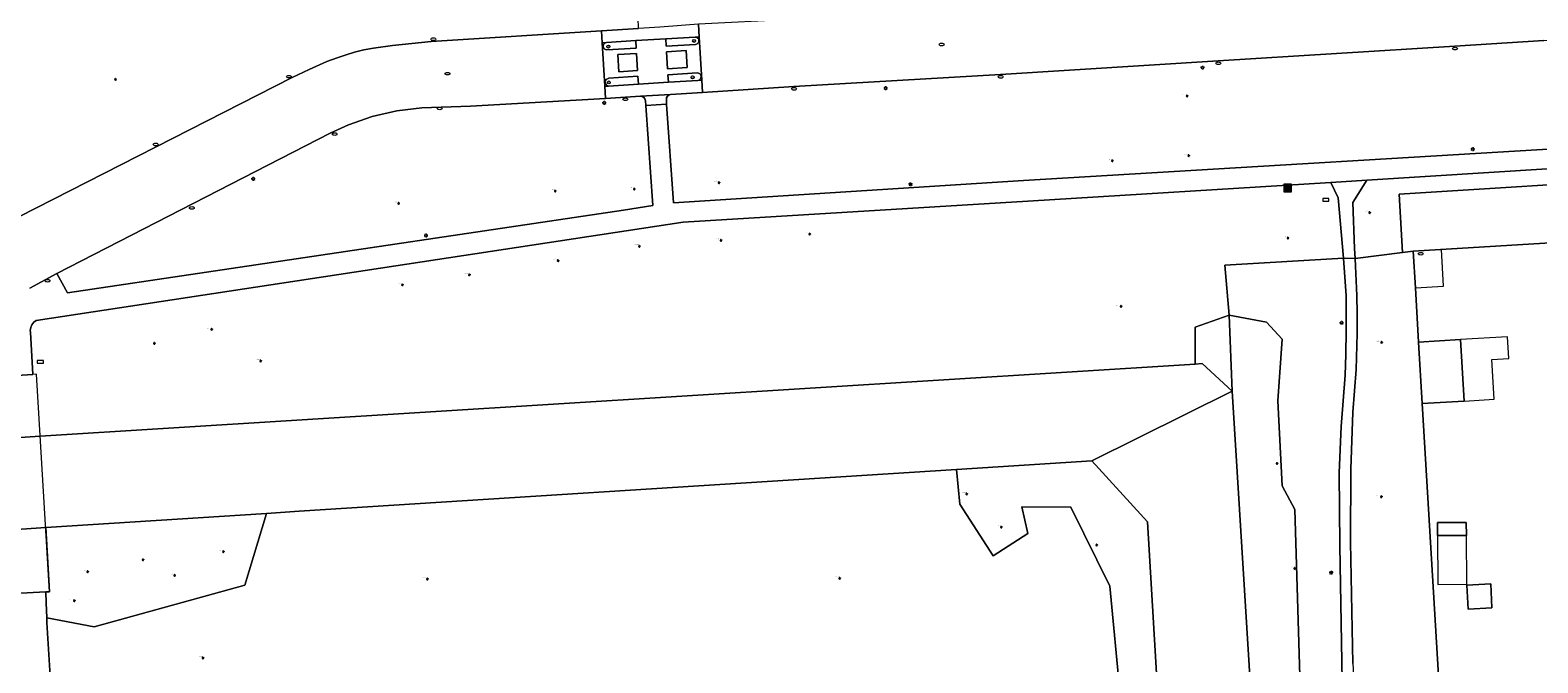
# Model space of a CAD drawing. Header units: metres. Extents: x 162098 to 162858, y 502351 to 503184.
# Tile 84 of 94: x 162546 to 162702, y 502900 to 502966. Entities that reach past the tile are written whole.
import ezdxf
from ezdxf.enums import TextEntityAlignment as Align

# ---------------------------------------------------------------- set-up
doc = ezdxf.new("R2010")
doc.units = ezdxf.units.M
for name, color, linetype, lineweight in [('B-PV-GK-BESCHOEIING-G', 252, 'GK-BESCHOEIING-SO', 13), ('B-PV-IE-MEUBILAIR-S', 252, 'Continuous', 13), ('B-PV-IE-MEUBILAIR_WEGMEUBILAIR_AFVALBAK-S', 252, 'Continuous', 13), ('B-PV-KW-KUNSTWERK_DEK-GV', 252, 'Continuous', 13), ('B-PV-OG-BEBOUWING-GV', 7, 'Continuous', 18), ('B-PV-OG-BEBOUWING_LUIFEL-GV', 7, 'Continuous', 18), ('B-PV-OG-BEBOUWING_OVERBOUWING-GV', 7, 'Continuous', 18), ('B-PV-OG-TERREIN_BEGROEID-GV', 7, 'Continuous', 13), ('B-PV-OG-TERREIN_ERF-GV', 252, 'Continuous', 13), ('B-PV-VH-GESLOTENVERHARDING_ASFALT-GV', 252, 'Continuous', 13), ('B-PV-VH-HALFVERHARDING-GV', 252, 'Continuous', 13), ('B-PV-VH-OPENVERHARDING_BETONELEMENT-GV', 252, 'Continuous', 13), ('B-PV-VH-OPENVERHARDING_BETONSTRAATSTEEN-GV', 252, 'Continuous', 13), ('B-PV-VH-OPENVERHARDING_TEGEL-GV', 252, 'Continuous', 13)]:
    doc.layers.add(name, color=color, linetype=linetype, lineweight=lineweight)
for name, color, linetype, lineweight, true_color in [('B-PV-GR-BEPLANTING_CULTUUR_BOSPLANTSOEN-GV', 7, 'Continuous', 13, 0x99cc00), ('B-PV-GR-BEPLANTING_CULTUUR_HEESTERS-GV', 7, 'Continuous', 13, 0x99cc00), ('B-PV-GR-BEPLANTING_CULTUUR_VASTE PLANTENVAK-GV', 7, 'Continuous', 13, 0x99cc00), ('B-PV-GR-BOOM-S', 7, 'Continuous', 13, 0x4c9900), ('B-PV-OG-WATER_GRACHT-GV', 7, 'Continuous', 13, 0x007299)]:
    doc.layers.add(name, color=color, linetype=linetype, lineweight=lineweight, true_color=true_color)
doc.styles.add('NLCS-ISO', font='NLCS-ISO.ttf')
doc.linetypes.add('GK-BESCHOEIING-SO', pattern='A,18,-3,[1,NLCS.SHX,S=0.6,R=0,X=0,Y=0],-3', length=24)

# ---------------------------------------------------------------- blocks, each defined once
blk = doc.blocks.new('SIE-WEG_AFVALBAK-SO')
at = {"linetype": 'ByBlock', "lineweight": 18}
h = blk.add_hatch(color=0, dxfattribs=at)
h.dxf.hatch_style = 1
h.paths.add_polyline_path([(-1.5, -1.5), (1.5, -1.5), (1.5, 1.5), (-1.5, 1.5)])
at = {"color": 0, "linetype": 'ByBlock', "lineweight": 18}
for points in [[(-2, -2), (2, -2), (2, 2), (-2, 2)], [(-1.5, -1.5), (1.5, -1.5), (1.5, 1.5), (-1.5, 1.5)]]:
    blk.add_lwpolyline(points, close=True, dxfattribs=at)
blk = doc.blocks.new('SIE-MEUBILAIR_BORD_STRAATNAAM-SO')
blk.add_lwpolyline([(-1.625, -0.625), (1.625, -0.625), (1.625, 0.625), (-1.625, 0.625)], close=True)
blk = doc.blocks.new('SIE-MEUBILAIR_PAAL_LICHTMAST-SO')
for points in [[(-0.62, 0), (-1, 0)], [(-0.71, 0.71), (-0.44, 0.44)], [(0, 1), (0, 0.62)], [(0.44, 0.44), (0.71, 0.71)], [(1, 0), (0.62, 0)], [(-0.71, -0.71), (-0.44, -0.44)], [(0, -0.62), (0, -1)], [(0.44, -0.44), (0.71, -0.71)]]:
    blk.add_lwpolyline(points)
blk.add_circle((0, 0), 0.5)
blk = doc.blocks.new('SIE-MEUBILAIR_PAAL_AFSLUITPAAL-SO')
blk.add_circle((0, 0), 0.75)
at = {"style": 'NLCS-ISO'}
blk.add_text('af', height=0.75, dxfattribs=at).set_placement((0, 0.05), align=Align.MIDDLE_CENTER)
blk = doc.blocks.new('SIE-MEUBILAIR_PUT_RIOOLPUT-SO')
blk.add_ellipse((0, 0), major_axis=(1.25, 0), ratio=0.54)
blk = doc.blocks.new('SIE-MEUBILAIR_PUT_KOLK-SO')
blk.add_ellipse((0, 0), major_axis=(1.25, 0), ratio=0.54)
blk = doc.blocks.new('SGR-BOOM_GBKN-SO')
for centre, start, end in [((-0.25, -0.1), 67.12443, 157.12443), ((-0.1, 0.25), 157.12443, 247.12443), ((-0.1, 0.25), 337.12443, 157.12443), ((0.25, 0.1), 247.12443, 337.12443), ((-0.25, -0.1), 157.12443, 337.12443), ((0.1, -0.25), 157.12443, 337.12443), ((0.1, -0.25), 337.12443, 67.12443)]:
    blk.add_arc(centre, 0.188, start, end)
at = {"extrusion": (0, 0, -1)}
blk.add_arc((-0.25, 0.1), 0.188, 22.87557, 202.87557, dxfattribs=at)
at = {"style": 'NLCS-ISO'}
blk.add_attdef('SOORT', text='', height=0.35, dxfattribs=at).set_placement((0, 0.75), align=Align.MIDDLE_RIGHT)

msp = doc.modelspace()

# ---------------------------------------------------------------- linework, layer by layer
at = {"layer": 'B-PV-GK-BESCHOEIING-G'}
for points in [[(162444.175, 503162.921), (162447.774, 503104.071), (162437.156, 503103.454), (162434.02, 503103.258), (162400.485, 503101.214), (162406.535, 502999.921), (162408.755, 502964.106), (162410.244, 502938.316), (162410.272, 502937.919), (162410.465, 502935.207), (162410.966, 502928.179), (162411.146, 502925.645), (162411.17, 502925.308), (162411.809, 502913.964), (162412.089, 502908.992), (162414.666, 502906.723), (162480.651, 502910.124), (162488.851, 502910.55), (162503.923, 502911.475), (162534.317, 502913.531), (162547.417, 502914.432), (162573.635, 502916.097), (162634.509, 502919.963), (162655.591, 502921.302)], [(162453.673, 503163.524), (162455.511, 503133.577), (162457.868, 503095.176), (162437.735, 503093.938), (162434.578, 503093.707), (162410.517, 503092.256), (162415.815, 502999.91), (162419.621, 502938.826), (162419.646, 502938.428), (162419.812, 502935.772), (162420.253, 502928.729), (162420.41, 502926.215), (162420.431, 502925.877), (162420.89, 502918.623), (162423.413, 502916.408), (162500.204, 502920.699), (162533.746, 502922.991), (162546.855, 502923.865), (162666.979, 502931.362), (162670.077, 502928.533)], [(162670.077, 502928.533), (162683.246, 502716.072)]]:
    msp.add_lwpolyline(points, dxfattribs=at)
at = {"layer": 'B-PV-GR-BEPLANTING_CULTUUR_BOSPLANTSOEN-GV'}
msp.add_lwpolyline([(162547.813, 502907.786), (162547.438, 502907.764), (162547.461, 502906.628), (162547.528, 502905.085), (162552.422, 502904.144), (162567.995, 502908.448), (162570.246, 502915.882), (162547.417, 502914.432)], close=True, dxfattribs=at)
at = {"layer": 'B-PV-GR-BEPLANTING_CULTUUR_HEESTERS-GV'}
msp.add_lwpolyline([(162687.714, 502942.853), (162688.807, 502942.988), (162721.712, 502945.004), (162721.681, 502945.502), (162721.619, 502946.476), (162721.021, 502947.023), (162719.014, 502947.081), (162713.803, 502950.532), (162687.347, 502948.899)], close=True, dxfattribs=at)
at = {"layer": 'B-PV-GR-BEPLANTING_CULTUUR_VASTE PLANTENVAK-GV'}
for points in [[(162669.785, 502936.385), (162666.252, 502935.15), (162666.263, 502931.318)], [(162677.29, 502892.21), (162676.573, 502916.292), (162675.255, 502918.723), (162674.8, 502927.52), (162675.273, 502933.909), (162673.639, 502935.662), (162669.785, 502936.385)], [(162669.785, 502936.385), (162670.077, 502928.533)], [(162670.077, 502928.533), (162669.785, 502936.385)], [(162666.263, 502931.318), (162666.979, 502931.362), (162670.077, 502928.533)], [(162670.077, 502928.533), (162683.246, 502716.072)]]:
    msp.add_lwpolyline(points, dxfattribs=at)
at = {"layer": 'B-PV-KW-KUNSTWERK_DEK-GV'}
msp.add_lwpolyline([(162547.813, 502907.786), (162546.473, 502930.268), (162546.098, 502930.246), (162542.765, 502930.041), (162536.831, 502929.675), (162533.721, 502929.483), (162533.356, 502929.461), (162534.705, 502907.091), (162535.211, 502907.12), (162538.28, 502907.282), (162544.2, 502907.594), (162547.438, 502907.764)], close=True, dxfattribs=at)
at = {"layer": 'B-PV-OG-BEBOUWING-GV'}
for points in [[(162689.369, 502933.587), (162689.748, 502927.239), (162694.073, 502927.497), (162693.694, 502933.846)], [(162694.302, 502913.607), (162694.292, 502914.955), (162691.313, 502914.934), (162691.322, 502913.586)], [(162694.341, 502908.457), (162694.478, 502905.984), (162696.952, 502906.12), (162696.816, 502908.593)]]:
    msp.add_lwpolyline(points, close=True, dxfattribs=at)
at = {"layer": 'B-PV-OG-BEBOUWING_LUIFEL-GV'}
for points in [[(162697.172, 502927.682), (162696.926, 502931.798), (162698.706, 502931.904), (162698.573, 502934.137), (162693.694, 502933.846), (162694.073, 502927.497)], [(162691.322, 502913.586), (162691.358, 502908.536), (162694.338, 502908.558), (162694.302, 502913.607)]]:
    msp.add_lwpolyline(points, close=True, dxfattribs=at)
at = {"layer": 'B-PV-OG-BEBOUWING_OVERBOUWING-GV'}
msp.add_lwpolyline([(162688.807, 502942.988), (162689.034, 502939.185), (162691.943, 502939.359), (162691.716, 502943.162)], close=True, dxfattribs=at)
at = {"layer": 'B-PV-OG-TERREIN_BEGROEID-GV'}
for points in [[(162602.926, 502974.275), (162602.781, 502975.954), (162530.809, 502971.459), (162531.071, 502968.043), (162544.631, 502946.528), (162572.899, 502960.96), (162574.654, 502961.781), (162576.468, 502962.59), (162577.555, 502962.969), (162578.481, 502963.299), (162579.36, 502963.565), (162580.294, 502963.802), (162581.301, 502963.978), (162583.27, 502964.27), (162587.258, 502964.654), (162604.885, 502965.781), (162608.722, 502966.002), (162608.659, 502967.119), (162608.217, 502974.628)], [(162682.8, 502942.248), (162687.714, 502942.853), (162687.347, 502948.899), (162713.803, 502950.532), (162719.014, 502947.081), (162721.021, 502947.023), (162715.262, 502952.291), (162684.022, 502950.338), (162682.554, 502948.031), (162682.732, 502943.256)], [(162685.966, 502857.281), (162693.898, 502857.78), (162689.748, 502927.239), (162689.369, 502933.587), (162689.034, 502939.185), (162688.807, 502942.988), (162687.714, 502942.853), (162682.8, 502942.248), (162682.847, 502941.438), (162682.972, 502938.423), (162683.007, 502936.522), (162683.01, 502934.487), (162682.916, 502930.767), (162682.573, 502926.355), (162682.341, 502920.443), (162682.315, 502912.902), (162682.576, 502900.376), (162683.408, 502886.19), (162684.293, 502874.299), (162685.104, 502863.358), (162685.784, 502858.203)], [(162655.591, 502921.302), (162641.57, 502920.411), (162641.928, 502916.852), (162645.373, 502911.502), (162648.948, 502913.807), (162648.335, 502916.544), (162653.399, 502916.508), (162657.424, 502908.366), (162658.499, 502897.124), (162657.955, 502886.392), (162655.551, 502880.278), (162663.377, 502880.801), (162661.35, 502915.005)]]:
    msp.add_lwpolyline(points, close=True, dxfattribs=at)
for points in [[(162702.329, 502964.789), (162693.112, 502964.187), (162668.64, 502962.674), (162646.143, 502961.266), (162624.778, 502960.027), (162615.339, 502959.393), (162612.032, 502959.192)], [(162605.309, 502958.773), (162591.32, 502957.976)], [(162608.899, 502959.003), (162605.309, 502958.773)], [(162609.453, 502958.036), (162609.426, 502958.545)], [(162611.585, 502958.666), (162611.613, 502958.195)], [(162586.289, 502957.817), (162583.711, 502957.492), (162581.181, 502956.899), (162578.727, 502956.044), (162576.843, 502955.182)], [(162591.32, 502957.976), (162586.289, 502957.817)], [(162607.169, 502947.234), (162610.201, 502947.702), (162609.453, 502958.036)], [(162611.613, 502958.195), (162612.315, 502947.993), (162648.523, 502950.284), (162713.13, 502954.172)], [(162576.843, 502955.182), (162548.575, 502940.685)], [(162533.746, 502922.991), (162546.855, 502923.865), (162666.263, 502931.318), (162666.252, 502935.15), (162669.785, 502936.385), (162669.33, 502941.557), (162681.597, 502942.268), (162681.056, 502948.495), (162680.273, 502950.105), (162684.022, 502950.338), (162680.273, 502950.106), (162648.954, 502948.164), (162613.312, 502945.98), (162546.422, 502935.839), (162546.176, 502935.642), (162545.987, 502935.392), (162545.868, 502935.101), (162545.825, 502934.79), (162545.836, 502934.618), (162546.098, 502930.246), (162542.765, 502930.041)], [(162549.66, 502938.681), (162607.169, 502947.234)], [(162681.47, 502898.546), (162681.235, 502912.566), (162681.161, 502920.07), (162681.375, 502924.853), (162681.769, 502930.173), (162681.842, 502932.301), (162681.884, 502934.749), (162681.884, 502936.867), (162681.863, 502938.377), (162681.597, 502942.268), (162669.33, 502941.557), (162669.785, 502936.385), (162673.639, 502935.662), (162675.273, 502933.909), (162674.8, 502927.52), (162675.255, 502918.723), (162676.573, 502916.292), (162677.29, 502892.21)], [(162548.575, 502940.685), (162549.66, 502938.681)], [(162658.499, 502897.124), (162657.424, 502908.366), (162653.399, 502916.508), (162648.335, 502916.544), (162648.948, 502913.807), (162645.373, 502911.502), (162641.928, 502916.852), (162641.57, 502920.411), (162634.509, 502919.963), (162573.635, 502916.097), (162570.246, 502915.882), (162567.995, 502908.448), (162552.422, 502904.144), (162547.528, 502905.085), (162547.549, 502904.614), (162547.958, 502897.991)]]:
    msp.add_lwpolyline(points, dxfattribs=at)
for points in [[(162609.426, 502958.545, 0.3747012), (162608.899, 502959.003)], [(162612.032, 502959.192, 0.4017883), (162611.585, 502958.666)]]:
    msp.add_lwpolyline(points, format="xyb", dxfattribs=at)
at = {"layer": 'B-PV-OG-TERREIN_ERF-GV'}
msp.add_lwpolyline([(162721.712, 502945.004), (162688.807, 502942.988), (162689.034, 502939.185), (162689.369, 502933.587), (162693.694, 502933.846), (162694.073, 502927.497), (162689.748, 502927.239), (162693.898, 502857.78)], dxfattribs=at)
for points in [[(162694.302, 502913.607), (162691.322, 502913.586), (162691.313, 502914.934), (162694.292, 502914.955)], [(162694.341, 502908.457), (162696.816, 502908.593), (162696.952, 502906.12), (162694.478, 502905.984)]]:
    msp.add_lwpolyline(points, close=True, dxfattribs=at)
at = {"layer": 'B-PV-OG-WATER_GRACHT-GV'}
for points in [[(162534.317, 502913.531), (162547.417, 502914.432), (162570.246, 502915.882), (162573.635, 502916.097), (162634.509, 502919.963), (162641.57, 502920.411), (162655.591, 502921.302), (162670.077, 502928.533), (162666.979, 502931.362), (162666.263, 502931.318), (162546.855, 502923.865), (162533.746, 502922.991)], [(162683.246, 502716.072), (162670.077, 502928.533), (162655.591, 502921.302), (162661.35, 502915.005), (162663.377, 502880.801)]]:
    msp.add_lwpolyline(points, dxfattribs=at)
at = {"layer": 'B-PV-VH-GESLOTENVERHARDING_ASFALT-GV'}
msp.add_lwpolyline([(162693.918, 502971.279), (162667.456, 502969.631), (162645.948, 502968.246), (162624.466, 502966.942), (162614.912, 502966.446), (162614.99, 502965.155), (162615.263, 502960.665), (162615.339, 502959.393), (162624.778, 502960.027), (162646.143, 502961.266), (162668.64, 502962.674), (162693.112, 502964.187), (162702.329, 502964.789), (162712.915, 502965.419), (162712.838, 502966.645), (162712.556, 502971.19), (162712.477, 502972.464), (162698.308, 502971.535)], close=True, dxfattribs=at)
msp.add_lwpolyline([(162545.759, 502939.167), (162548.575, 502940.685), (162576.843, 502955.182), (162578.727, 502956.044), (162581.181, 502956.899), (162583.711, 502957.492), (162586.289, 502957.817), (162591.32, 502957.976), (162605.309, 502958.773), (162605.231, 502960.06), (162604.96, 502964.548), (162604.885, 502965.781), (162587.258, 502964.654), (162583.27, 502964.27), (162581.301, 502963.978), (162580.294, 502963.802), (162579.36, 502963.565), (162578.481, 502963.299), (162577.555, 502962.969), (162576.468, 502962.59), (162574.654, 502961.781), (162572.899, 502960.96), (162544.631, 502946.528)], dxfattribs=at)
at = {"layer": 'B-PV-VH-HALFVERHARDING-GV'}
msp.add_lwpolyline([(162681.056, 502948.495), (162681.597, 502942.268), (162682.8, 502942.248), (162682.732, 502943.256), (162682.554, 502948.031), (162684.022, 502950.338), (162680.273, 502950.105)], close=True, dxfattribs=at)
msp.add_lwpolyline([(162682.576, 502900.376), (162682.315, 502912.902), (162682.341, 502920.443), (162682.573, 502926.355), (162682.916, 502930.767), (162683.01, 502934.487), (162683.007, 502936.522), (162682.972, 502938.423), (162682.847, 502941.438), (162682.8, 502942.248), (162681.597, 502942.268), (162681.863, 502938.377), (162681.884, 502936.867), (162681.884, 502934.749), (162681.842, 502932.301), (162681.769, 502930.173), (162681.375, 502924.853), (162681.161, 502920.07), (162681.235, 502912.566), (162681.47, 502898.546)], dxfattribs=at)
at = {"layer": 'B-PV-VH-OPENVERHARDING_BETONELEMENT-GV'}
for points in [[(162608.609, 502961.664), (162608.505, 502963.422), (162606.571, 502963.309), (162606.679, 502961.545)], [(162613.755, 502961.975), (162613.644, 502963.738), (162611.609, 502963.618), (162611.712, 502961.852)]]:
    msp.add_lwpolyline(points, close=True, dxfattribs=at)
at = {"layer": 'B-PV-VH-OPENVERHARDING_BETONSTRAATSTEEN-GV'}
for points in [[(162610.927, 502966.143), (162608.722, 502966.002), (162604.885, 502965.781), (162604.96, 502964.548), (162605.409, 502964.575), (162608.425, 502964.758), (162611.524, 502964.942), (162614.555, 502965.129), (162614.99, 502965.155), (162614.912, 502966.446)], [(162611.712, 502961.852), (162611.609, 502963.618), (162613.644, 502963.738), (162613.755, 502961.975)], [(162612.032, 502959.192), (162615.339, 502959.393), (162615.263, 502960.665), (162614.836, 502960.64), (162611.797, 502960.455), (162608.698, 502960.267), (162605.588, 502960.059), (162605.231, 502960.06), (162605.309, 502958.773), (162608.899, 502959.003)], [(162547.813, 502907.786), (162547.417, 502914.432), (162534.317, 502913.531), (162534.705, 502907.091), (162535.211, 502907.12), (162538.28, 502907.282), (162544.2, 502907.594), (162547.438, 502907.764)]]:
    msp.add_lwpolyline(points, close=True, dxfattribs=at)
for points in [[(162608.425, 502964.758), (162608.472, 502963.991), (162605.421, 502963.806)], [(162611.524, 502964.942), (162608.425, 502964.758)], [(162614.588, 502964.361), (162611.573, 502964.179), (162611.524, 502964.942)], [(162614.99, 502965.155), (162614.555, 502965.129)], [(162615.263, 502960.665), (162614.99, 502965.155)], [(162605.409, 502964.575), (162604.96, 502964.548)], [(162604.96, 502964.548), (162605.231, 502960.06)], [(162606.571, 502963.309), (162608.505, 502963.422)], [(162606.679, 502961.545), (162606.571, 502963.309)], [(162608.505, 502963.422), (162608.609, 502961.664), (162606.679, 502961.545)], [(162605.231, 502960.06), (162605.588, 502960.059)], [(162605.633, 502960.864), (162608.653, 502961.088), (162608.698, 502960.267)], [(162608.698, 502960.267), (162611.797, 502960.455)], [(162611.797, 502960.455), (162611.75, 502961.232), (162614.767, 502961.416)], [(162614.836, 502960.64), (162615.263, 502960.665)], [(162612.032, 502959.192), (162608.899, 502959.003)], [(162609.426, 502958.545), (162609.453, 502958.036)], [(162611.613, 502958.195), (162611.585, 502958.666)], [(162609.453, 502958.036), (162611.613, 502958.195)]]:
    msp.add_lwpolyline(points, dxfattribs=at)
for points in [[(162614.555, 502965.129, -1.0013563), (162614.588, 502964.361)], [(162605.421, 502963.806, -0.9180751), (162605.409, 502964.575)], [(162605.588, 502960.059, -0.858411), (162605.633, 502960.864)], [(162614.767, 502961.416, -0.9883794), (162614.836, 502960.64)], [(162608.899, 502959.003, -0.3747012), (162609.426, 502958.545)], [(162611.585, 502958.666, -0.4017883), (162612.032, 502959.192)]]:
    msp.add_lwpolyline(points, format="xyb", dxfattribs=at)
at = {"layer": 'B-PV-VH-OPENVERHARDING_TEGEL-GV'}
for points in [[(162792.16, 502967.72), (162791.108, 502968.062), (162789.88, 502963.79), (162744.709, 502961.042), (162744.607, 502961.035), (162743.078, 502960.954), (162743.057, 502960.953), (162719.549, 502959.501), (162719.19, 502964.798), (162719.147, 502964.796), (162717.011, 502964.662), (162716.92, 502964.661), (162717.236, 502959.353), (162716.086, 502959.283), (162713.13, 502954.172), (162648.523, 502950.284), (162612.315, 502947.993), (162611.613, 502958.195), (162609.453, 502958.036), (162610.201, 502947.702), (162607.169, 502947.234), (162549.66, 502938.681), (162548.575, 502940.685), (162545.759, 502939.167)], [(162608.425, 502964.758), (162605.409, 502964.575)], [(162605.421, 502963.806), (162608.472, 502963.991), (162608.425, 502964.758)], [(162614.555, 502965.129), (162611.524, 502964.942)], [(162611.524, 502964.942), (162611.573, 502964.179), (162614.588, 502964.361)], [(162605.588, 502960.059), (162608.698, 502960.267)], [(162608.698, 502960.267), (162608.653, 502961.088), (162605.633, 502960.864)], [(162614.767, 502961.416), (162611.75, 502961.232), (162611.797, 502960.455)], [(162611.797, 502960.455), (162614.836, 502960.64)], [(162542.765, 502930.041), (162546.098, 502930.246), (162545.836, 502934.618), (162545.825, 502934.79), (162545.868, 502935.101), (162545.987, 502935.392), (162546.176, 502935.642), (162546.422, 502935.839), (162613.312, 502945.98), (162648.954, 502948.164), (162680.273, 502950.106), (162684.022, 502950.338), (162715.262, 502952.291)], [(162547.958, 502897.991), (162547.549, 502904.614), (162547.528, 502905.085), (162547.461, 502906.628), (162547.438, 502907.764), (162544.2, 502907.594)]]:
    msp.add_lwpolyline(points, dxfattribs=at)
for points in [[(162614.588, 502964.361, 1.0013563), (162614.555, 502965.129)], [(162605.409, 502964.575, 0.9180751), (162605.421, 502963.806)], [(162605.633, 502960.864, 0.858411), (162605.588, 502960.059)], [(162614.836, 502960.64, 0.9883794), (162614.767, 502961.416)]]:
    msp.add_lwpolyline(points, format="xyb", dxfattribs=at)
msp.add_lwpolyline([(162546.473, 502930.268), (162546.098, 502930.246), (162542.765, 502930.041), (162544.2, 502907.594), (162547.438, 502907.764), (162547.813, 502907.786)], close=True, dxfattribs=at)

# ---------------------------------------------------------------- block references
at = {"layer": 'B-PV-GR-BOOM-S', "xscale": 0.2, "yscale": 0.2, "zscale": 0.2}
for p in [(162554.63, 502960.753), (162665.43, 502959.026), (162657.692, 502952.347), (162665.603, 502952.868), (162600.092, 502949.215), (162608.266, 502949.418), (162617.024, 502950.083), (162583.904, 502947.934), (162684.308, 502946.98), (162626.404, 502944.76), (162675.847, 502944.35), (162608.804, 502943.505), (162617.234, 502944.113), (162600.399, 502942.018), (162584.29, 502939.512), (162591.223, 502940.543), (162658.607, 502937.275), (162564.587, 502934.898), (162558.654, 502933.455), (162685.539, 502933.553), (162569.648, 502931.645), (162674.725, 502921.047), (162642.645, 502917.896), (162685.525, 502917.596), (162646.224, 502914.471), (162565.794, 502911.925), (162656.077, 502912.605), (162557.477, 502911.088), (162676.553, 502910.197), (162551.751, 502909.849), (162560.748, 502909.475), (162586.881, 502909.088), (162629.517, 502909.167), (162550.375, 502906.845), (162563.664, 502900.937)]:
    msp.add_blockref('SGR-BOOM_GBKN-SO', p, dxfattribs=at).add_auto_attribs({'SOORT': '****%%c***m'})
at = {"layer": 'B-PV-IE-MEUBILAIR-S', "xscale": 0.2, "yscale": 0.2, "zscale": 0.2}
for name, p in [('SIE-MEUBILAIR_PUT_KOLK-SO', (162587.496, 502964.91)), ('SIE-MEUBILAIR_PAAL_AFSLUITPAAL-SO', (162614.455, 502964.728)), ('SIE-MEUBILAIR_PAAL_AFSLUITPAAL-SO', (162605.59, 502964.141)), ('SIE-MEUBILAIR_PUT_RIOOLPUT-SO', (162640.045, 502964.359)), ('SIE-MEUBILAIR_PUT_KOLK-SO', (162693.128, 502963.937)), ('SIE-MEUBILAIR_PAAL_LICHTMAST-SO', (162667.022, 502961.97)), ('SIE-MEUBILAIR_PUT_KOLK-SO', (162668.655, 502962.424)), ('SIE-MEUBILAIR_PUT_KOLK-SO', (162572.564, 502961.032)), ('SIE-MEUBILAIR_PUT_RIOOLPUT-SO', (162588.958, 502961.343)), ('SIE-MEUBILAIR_PAAL_AFSLUITPAAL-SO', (162605.644, 502960.439)), ('SIE-MEUBILAIR_PAAL_AFSLUITPAAL-SO', (162614.306, 502960.963)), ('SIE-MEUBILAIR_PAAL_LICHTMAST-SO', (162634.257, 502959.852)), ('SIE-MEUBILAIR_PUT_KOLK-SO', (162646.159, 502961.016)), ('SIE-MEUBILAIR_PAAL_LICHTMAST-SO', (162605.167, 502958.331)), ('SIE-MEUBILAIR_PUT_KOLK-SO', (162607.351, 502958.699)), ('SIE-MEUBILAIR_PUT_KOLK-SO', (162624.793, 502959.777)), ('SIE-MEUBILAIR_PUT_KOLK-SO', (162588.149, 502957.747)), ('SIE-MEUBILAIR_PUT_KOLK-SO', (162558.793, 502954.024)), ('SIE-MEUBILAIR_PUT_KOLK-SO', (162577.299, 502955.096)), ('SIE-MEUBILAIR_PAAL_LICHTMAST-SO', (162694.966, 502953.542)), ('SIE-MEUBILAIR_PAAL_LICHTMAST-SO', (162568.874, 502950.473)), ('SIE-MEUBILAIR_PAAL_LICHTMAST-SO', (162636.834, 502949.905)), ('SIE-MEUBILAIR_PUT_KOLK-SO', (162562.53, 502947.466)), ('SIE-MEUBILAIR_BORD_STRAATNAAM-SO', (162679.773, 502948.302)), ('SIE-MEUBILAIR_PAAL_LICHTMAST-SO', (162586.731, 502944.615)), ('SIE-MEUBILAIR_PUT_RIOOLPUT-SO', (162689.585, 502942.723)), ('SIE-MEUBILAIR_PUT_KOLK-SO', (162547.606, 502939.934)), ('SIE-MEUBILAIR_PAAL_LICHTMAST-SO', (162681.396, 502935.594)), ('SIE-MEUBILAIR_BORD_STRAATNAAM-SO', (162546.86, 502931.554)), ('SIE-MEUBILAIR_PAAL_LICHTMAST-SO', (162680.322, 502909.754))]:
    msp.add_blockref(name, p, dxfattribs=at)
at = {"layer": 'B-PV-IE-MEUBILAIR_WEGMEUBILAIR_AFVALBAK-S', "xscale": 0.2, "yscale": 0.2, "zscale": 0.2}
msp.add_blockref('SIE-WEG_AFVALBAK-SO', (162675.815, 502949.532), dxfattribs=at)

doc.saveas('drawing.dxf')
